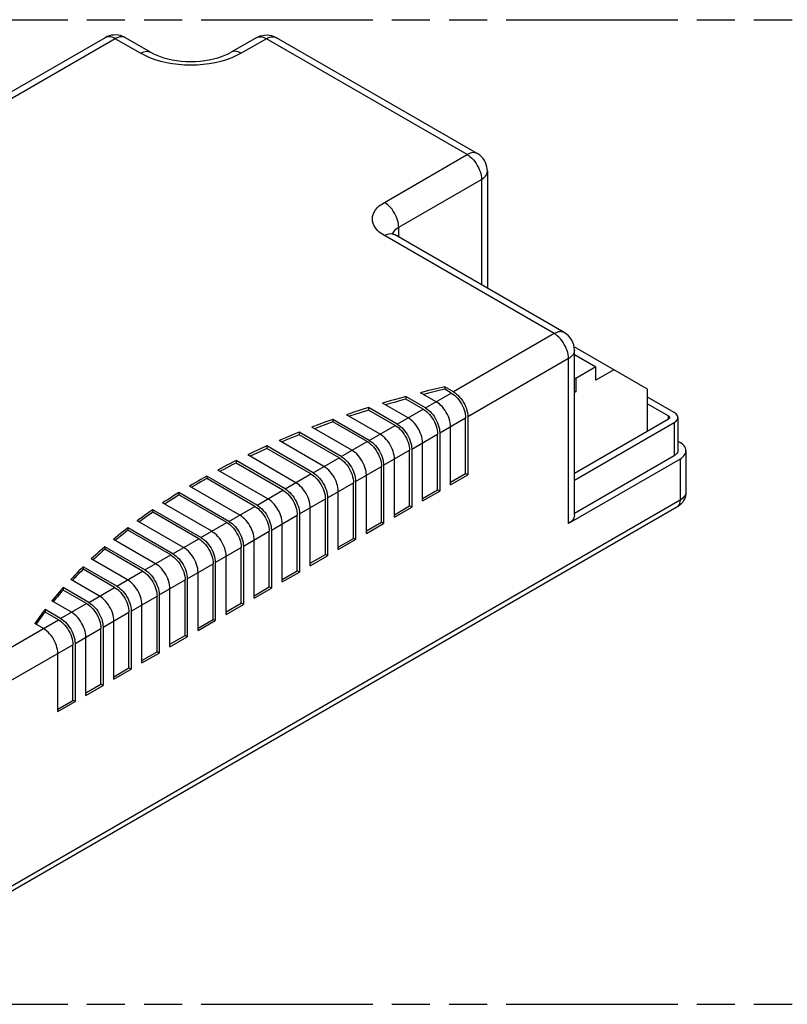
# Model space of a CAD drawing. Header units: millimetres. Extents: x 0 to 210, y 0 to 297.
# Tile 7 of 9: x 87 to 126, y 208 to 258. Entities that reach past the tile are written whole.
import ezdxf

# ---------------------------------------------------------------- set-up
doc = ezdxf.new("R2010")
doc.units = ezdxf.units.MM
doc.header["$LTSCALE"] = 19.36
doc.linetypes.add('PHANTOM', pattern=[0.8, 0.45, -0.05, 0.1, -0.05, 0.1, -0.05])
doc.layers.get('0').update_dxf_attribs({"linetype": 'CONTINUOUS'})
doc.layers.add('DEFAULT_3', color=7, linetype='PHANTOM')
doc.layers.add('Z_AXIS', color=7, linetype='CONTINUOUS')

msp = doc.modelspace()

# ---------------------------------------------------------------- linework, layer by layer
at = {"color": 7, "linetype": 'Continuous'}
for p, q in [((91.712, 256.766), (84.7706, 252.7584)), ((94.024, 256.0277), (92.7453, 256.766)), ((99.3841, 256.766), (98.1054, 256.0278)), ((110.6104, 250.8812), (100.4175, 256.766)), ((111.1271, 249.9863), (111.1271, 244.0443)), ((115.0311, 241.7903), (106.4091, 246.7682)), ((119.2638, 238.9126), (115.5325, 241.0669)), ((115.5478, 232.5215), (115.5478, 240.8954)), ((115.5478, 240.6785), (116.6334, 240.0517)), ((116.6334, 240.0517), (115.6104, 239.4611)), ((116.6334, 239.3767), (116.6334, 240.0517)), ((117.5467, 239.904), (116.6334, 239.3767)), ((109.3997, 238.7862), (108.9588, 239.0407)), ((115.5478, 239.4973), (115.6104, 239.4611)), ((115.6104, 239.4611), (115.6104, 238.7861)), ((107.9749, 237.9636), (106.9775, 238.5395)), ((108.5229, 238.28), (107.7284, 238.7387)), ((109.2901, 238.7229), (108.9588, 238.9142)), ((115.5478, 238.8223), (115.6104, 238.7861)), ((115.6104, 238.7861), (115.5478, 238.7499)), ((119.2638, 236.7823), (119.2638, 238.9126)), ((120.6156, 237.7314), (119.2638, 238.5119)), ((107.0981, 237.4574), (105.8039, 238.2046)), ((107.8653, 237.9003), (106.9775, 238.4129)), ((119.2638, 238.1744), (120.3233, 237.5627)), ((105.6733, 236.6348), (103.9675, 237.6196)), ((106.5501, 237.141), (105.0874, 237.9854)), ((106.4405, 237.0777), (105.0874, 237.8589)), ((110.1304, 237.5206), (110.1304, 234.5676)), ((105.1253, 236.3184), (103.2838, 237.3815)), ((105.0157, 236.2551), (103.2838, 237.255)), ((109.2536, 234.0614), (109.2536, 237.0144)), ((110.0208, 234.6309), (110.0208, 237.4573)), ((120.3233, 237.394), (115.5478, 234.6368)), ((115.5478, 234.2993), (120.6156, 237.2252)), ((120.7972, 237.4783), (120.7972, 235.7909)), ((103.7005, 235.4957), (101.5628, 236.7299)), ((103.5909, 235.4325), (101.5628, 236.6033)), ((104.2485, 235.8121), (102.2151, 236.9861)), ((108.596, 233.8083), (108.596, 236.6347)), ((108.7056, 236.698), (108.7056, 233.745)), ((102.2757, 234.6731), (99.9217, 236.0321)), ((102.8237, 234.9895), (100.5436, 236.3059)), ((107.8288, 233.2388), (107.8288, 236.1918)), ((120.7972, 236.2766), (120.9078, 236.2127)), ((101.3988, 234.1669), (98.9507, 235.5803)), ((102.166, 234.6099), (99.9217, 235.9056)), ((107.1712, 232.9857), (107.1712, 235.8121)), ((107.2808, 235.8754), (107.2808, 232.9224)), ((120.6156, 235.5378), (115.5478, 232.6119)), ((121.2105, 235.7909), (121.2105, 233.7027)), ((100.8508, 233.8505), (98.3586, 235.2894)), ((100.7412, 233.7872), (98.3586, 235.1628)), ((105.856, 235.0528), (105.856, 232.0998)), ((106.404, 232.4162), (106.404, 235.3692)), ((120.9078, 235.369), (115.2451, 232.0997)), ((99.426, 233.0279), (96.8722, 234.5023)), ((99.974, 233.3443), (97.4349, 234.8102)), ((104.9792, 231.5936), (104.9792, 234.5466)), ((105.7464, 232.1631), (105.7464, 234.9895)), ((109.2536, 234.1879), (110.0208, 234.6309)), ((109.2536, 234.0614), (110.1304, 234.5676)), ((110.1304, 234.5676), (110.0208, 234.6309)), ((99.3164, 232.9646), (96.8722, 234.3757)), ((104.3215, 231.3404), (104.3215, 234.1669)), ((104.4311, 234.2302), (104.4311, 231.2772)), ((98.0012, 232.2053), (95.4621, 233.6712)), ((97.8916, 232.142), (95.4621, 233.5447)), ((98.5492, 232.5217), (95.9954, 233.9961)), ((103.5543, 230.7709), (103.5543, 233.724)), ((107.8288, 233.3653), (108.596, 233.8083)), ((107.8288, 233.2388), (108.7056, 233.745)), ((108.7056, 233.745), (108.596, 233.8083)), ((97.1244, 231.6991), (94.6322, 233.1379)), ((102.8967, 230.5178), (102.8967, 233.3443)), ((103.0063, 233.4076), (103.0063, 230.4546)), ((120.7473, 232.926), (80.5968, 209.7453)), ((96.5764, 231.3827), (94.1282, 232.7961)), ((96.4668, 231.3194), (94.1282, 232.6695)), ((101.4719, 229.6952), (101.4719, 232.5217)), ((101.5815, 232.585), (101.5815, 229.6319)), ((102.1295, 229.9483), (102.1295, 232.9013)), ((106.404, 232.5427), (107.1712, 232.9857)), ((106.404, 232.4162), (107.2808, 232.9224)), ((107.2808, 232.9224), (107.1712, 232.9857)), ((95.6996, 230.8765), (93.3457, 232.2355)), ((100.7047, 229.1257), (100.7047, 232.0787)), ((104.9792, 231.7201), (105.7464, 232.1631)), ((104.9792, 231.5936), (105.856, 232.0998)), ((105.856, 232.0998), (105.7464, 232.1631)), ((95.1516, 230.5601), (92.8715, 231.8764)), ((95.042, 230.4968), (92.8715, 231.7499)), ((100.0471, 228.8726), (100.0471, 231.6991)), ((100.1567, 231.7623), (100.1567, 228.8093)), ((94.2748, 230.0539), (92.1371, 231.288)), ((99.2799, 228.3031), (99.2799, 231.2561)), ((103.5543, 230.8975), (104.3215, 231.3404)), ((103.5543, 230.7709), (104.4311, 231.2772)), ((104.4311, 231.2772), (104.3215, 231.3404)), ((93.7268, 229.7375), (91.6934, 230.9114)), ((93.6172, 229.6742), (91.6934, 230.7848)), ((98.6223, 228.05), (98.6223, 230.8765)), ((98.7319, 230.9397), (98.7319, 227.9867)), ((102.1295, 230.0749), (102.8967, 230.5178)), ((103.0063, 230.4546), (102.8967, 230.5178)), ((92.85, 229.2312), (91.0084, 230.2944)), ((97.1975, 227.2274), (97.1975, 230.0538)), ((97.3071, 230.1171), (97.3071, 227.1641)), ((97.8551, 227.4805), (97.8551, 230.4335)), ((102.1295, 229.9483), (103.0063, 230.4546)), ((92.302, 228.9149), (90.5962, 229.8997)), ((92.1924, 228.8516), (90.5962, 229.7731)), ((96.4303, 226.6579), (96.4303, 229.6109)), ((100.7047, 229.2523), (101.4719, 229.6952)), ((100.7047, 229.1257), (101.5815, 229.6319)), ((101.5815, 229.6319), (101.4719, 229.6952)), ((91.4251, 228.4086), (89.9625, 229.2531)), ((95.7727, 226.4048), (95.7727, 229.2312)), ((95.8823, 229.2945), (95.8823, 226.3415)), ((90.8771, 228.0922), (89.5829, 228.8394)), ((90.7675, 228.029), (89.5829, 228.7129)), ((95.0055, 225.8353), (95.0055, 228.7883)), ((99.2799, 228.4297), (100.0471, 228.8726)), ((99.2799, 228.3031), (100.1567, 228.8093)), ((100.1567, 228.8093), (100.0471, 228.8726)), ((90.0003, 227.586), (89.0029, 228.1619)), ((94.3478, 225.5822), (94.3478, 228.4086)), ((94.4574, 228.4719), (94.4574, 225.5189)), ((97.8551, 227.607), (98.6223, 228.05)), ((98.7319, 227.9867), (98.6223, 228.05)), ((89.4523, 227.2696), (88.6578, 227.7283)), ((89.3427, 227.2063), (88.6578, 227.6018)), ((92.923, 224.7595), (92.923, 227.586)), ((93.0326, 227.6493), (93.0326, 224.6963)), ((93.5806, 225.0127), (93.5806, 227.9657)), ((97.8551, 227.4805), (98.7319, 227.9867)), ((88.5755, 226.7634), (88.1346, 227.0179)), ((92.1558, 224.19), (92.1558, 227.1431)), ((96.4303, 226.7844), (97.1975, 227.2274)), ((96.4303, 226.6579), (97.3071, 227.1641)), ((97.3071, 227.1641), (97.1975, 227.2274)), ((91.4982, 223.9369), (91.4982, 226.7634)), ((91.6078, 226.8267), (91.6078, 223.8737)), ((90.183, 226.0041), (90.183, 223.051)), ((90.731, 223.3674), (90.731, 226.3205)), ((95.0055, 225.9618), (95.7727, 226.4048)), ((95.0055, 225.8353), (95.8823, 226.3415)), ((95.8823, 226.3415), (95.7727, 226.4048)), ((90.0734, 223.1143), (90.0734, 225.9408)), ((93.5806, 225.1392), (94.3478, 225.5822)), ((93.5806, 225.0127), (94.4574, 225.5189)), ((94.4574, 225.5189), (94.3478, 225.5822)), ((89.3062, 222.5448), (89.3062, 225.4978)), ((92.1558, 224.3166), (92.923, 224.7595)), ((92.1558, 224.19), (93.0326, 224.6963)), ((93.0326, 224.6963), (92.923, 224.7595)), ((90.731, 223.494), (91.4982, 223.9369)), ((90.731, 223.3674), (91.6078, 223.8737)), ((91.6078, 223.8737), (91.4982, 223.9369)), ((89.3062, 222.6714), (90.0734, 223.1143)), ((89.3062, 222.5448), (90.183, 223.051)), ((90.183, 223.051), (90.0734, 223.1143))]:
    msp.add_line(p, q, dxfattribs=at)
at = {"color": 9, "linetype": 'Continuous'}
for p, q in [((92.2287, 256.7148), (85.2873, 252.7072)), ((93.5074, 255.9766), (92.2287, 256.7148)), ((99.9008, 256.7148), (98.6221, 255.9766)), ((110.0938, 250.83), (99.9008, 256.7148)), ((105.8924, 248.4044), (110.0938, 250.83)), ((106.6231, 247.1388), (110.8245, 249.5645)), ((110.8245, 249.5645), (110.8245, 244.219)), ((106.6231, 246.6446), (106.6231, 247.1388)), ((114.5144, 241.7392), (105.8924, 246.717)), ((106.3364, 246.816), (106.3463, 246.8497)), ((106.3463, 246.8497), (106.3784, 246.914)), ((114.5144, 241.7392), (109.3997, 238.7862)), ((115.2451, 240.4736), (110.1304, 237.5206)), ((115.2451, 232.0997), (115.2451, 240.4736)), ((107.9749, 237.9636), (109.2901, 238.7229)), ((106.5501, 237.141), (107.8653, 237.9003)), ((120.3233, 237.394), (120.3233, 237.5627)), ((105.1253, 236.3184), (106.4405, 237.0777)), ((108.7056, 236.698), (110.0208, 237.4573)), ((120.6156, 237.2252), (120.6156, 235.5378)), ((107.2808, 235.8754), (108.596, 236.6347)), ((103.7005, 235.4957), (105.0157, 236.2551)), ((105.856, 235.0528), (107.1712, 235.8121)), ((102.2757, 234.6731), (103.5909, 235.4325)), ((120.9078, 235.369), (120.9078, 233.2808)), ((100.8508, 233.8505), (102.166, 234.6099)), ((104.4311, 234.2302), (105.7464, 234.9895)), ((103.0063, 233.4076), (104.3215, 234.1669)), ((99.426, 233.0279), (100.7412, 233.7872)), ((120.9078, 233.2808), (80.7573, 210.1)), ((101.5815, 232.585), (102.8967, 233.3443)), ((98.0012, 232.2053), (99.3164, 232.9646)), ((100.1567, 231.7623), (101.4719, 232.5217)), ((96.5764, 231.3827), (97.8916, 232.142)), ((98.7319, 230.9397), (100.0471, 231.6991)), ((95.1516, 230.5601), (96.4668, 231.3194)), ((97.3071, 230.1171), (98.6223, 230.8765)), ((93.7268, 229.7375), (95.042, 230.4968)), ((95.8823, 229.2945), (97.1975, 230.0538)), ((92.302, 228.9149), (93.6172, 229.6742)), ((94.4574, 228.4719), (95.7727, 229.2312)), ((90.8771, 228.0922), (92.1924, 228.8516)), ((89.4523, 227.2696), (90.7675, 228.029)), ((93.0326, 227.6493), (94.3478, 228.4086)), ((91.6078, 226.8267), (92.923, 227.586)), ((81.6341, 222.7558), (89.3427, 227.2063)), ((90.183, 226.0041), (91.4982, 226.7634)), ((82.3648, 221.4902), (90.0734, 225.9408))]:
    msp.add_line(p, q, dxfattribs=at)
at = {"color": 7, "linetype": 'Continuous'}
for points in [[(92.7453, 256.766), (92.7077, 256.7867), (92.6028, 256.8343), (92.4941, 256.8697), (92.3823, 256.8929), (92.2685, 256.9037), (92.1537, 256.9017), (92.0393, 256.8869), (91.9266, 256.8593), (91.8169, 256.8188), (91.712, 256.766)], [(99.3841, 256.766), (99.4848, 256.817), (99.5916, 256.8571), (99.7032, 256.8854), (99.818, 256.9011), (99.9344, 256.9039), (100.0509, 256.8935), (100.1659, 256.8698), (100.2776, 256.8333), (100.3849, 256.784), (100.4175, 256.766)], [(94.024, 256.0277), (94.1682, 255.9507), (94.3291, 255.877), (94.5059, 255.808), (94.6974, 255.7452), (94.9025, 255.6897), (95.1191, 255.6426), (95.3454, 255.6049), (95.5791, 255.5773), (95.8178, 255.5605), (96.0592, 255.5546), (96.3008, 255.5599), (96.5402, 255.5764), (96.7748, 255.6036), (97.0023, 255.6411), (97.2205, 255.6881), (97.4272, 255.7438), (97.6205, 255.807), (97.7989, 255.8763), (97.9607, 255.9504), (98.1054, 256.0278)], [(111.1271, 249.9863), (111.121, 250.099), (111.1023, 250.2116), (111.071, 250.3223), (111.0272, 250.4296), (110.9714, 250.5318), (110.9041, 250.6275), (110.8262, 250.7153), (110.7387, 250.7937), (110.6424, 250.862), (110.6104, 250.8812)], [(106.2925, 246.848), (106.2869, 246.8582), (106.284, 246.8627), (106.2892, 246.8567), (106.3036, 246.8425), (106.3281, 246.822), (106.3631, 246.7967), (106.4091, 246.7682)], [(109.2901, 238.7229), (109.3724, 238.67), (109.4527, 238.6079), (109.5314, 238.5362), (109.6072, 238.4563), (109.6788, 238.3691), (109.7457, 238.2758), (109.8068, 238.1775), (109.8614, 238.0754), (109.9088, 237.9709), (109.9484, 237.8652), (109.9798, 237.7597), (110.0025, 237.6557), (110.0161, 237.5551), (110.0208, 237.4573)], [(109.3997, 238.7862), (109.4821, 238.7332), (109.5624, 238.6711), (109.6412, 238.5993), (109.7169, 238.5194), (109.7886, 238.4322), (109.8555, 238.3388), (109.9166, 238.2404), (109.9712, 238.1383), (110.0185, 238.0338), (110.0582, 237.9281), (110.0894, 237.8227), (110.1121, 237.7188), (110.1257, 237.6183), (110.1304, 237.5206)], [(109.2536, 237.0144), (109.2489, 237.1122), (109.2352, 237.2129), (109.2125, 237.317), (109.1811, 237.4225), (109.1414, 237.5282), (109.094, 237.6328), (109.0394, 237.7349), (108.9782, 237.8332), (108.9114, 237.9265), (108.8397, 238.0137), (108.764, 238.0935), (108.6854, 238.1651), (108.6051, 238.2271), (108.5229, 238.28)], [(107.8653, 237.9003), (107.9476, 237.8474), (108.0279, 237.7853), (108.1066, 237.7136), (108.1823, 237.6337), (108.254, 237.5465), (108.3209, 237.4532), (108.3819, 237.3549), (108.4366, 237.2528), (108.484, 237.1483), (108.5236, 237.0426), (108.5549, 236.9371), (108.5777, 236.8331), (108.5913, 236.7325), (108.596, 236.6347)], [(107.9749, 237.9636), (108.0573, 237.9106), (108.1376, 237.8485), (108.2164, 237.7767), (108.2921, 237.6968), (108.3638, 237.6095), (108.4307, 237.5162), (108.4917, 237.4178), (108.5464, 237.3157), (108.5937, 237.2112), (108.6333, 237.1055), (108.6646, 237.0001), (108.6873, 236.8961), (108.7009, 236.7957), (108.7056, 236.698)], [(120.3233, 237.5627), (120.3446, 237.5483), (120.3613, 237.5325), (120.3737, 237.5152), (120.3813, 237.497), (120.3838, 237.4783)], [(120.7972, 237.4783), (120.7918, 237.525), (120.776, 237.571), (120.7499, 237.6153), (120.7141, 237.6573), (120.6694, 237.6959), (120.6156, 237.7314)], [(106.4405, 237.0777), (106.5228, 237.0247), (106.6031, 236.9627), (106.6818, 236.891), (106.7575, 236.8111), (106.8292, 236.7239), (106.8961, 236.6306), (106.9571, 236.5323), (107.0118, 236.4302), (107.0591, 236.3257), (107.0988, 236.22), (107.1301, 236.1145), (107.1529, 236.0104), (107.1665, 235.9099), (107.1712, 235.8121)], [(106.5501, 237.141), (106.6325, 237.088), (106.7128, 237.0259), (106.7916, 236.9541), (106.8673, 236.8742), (106.939, 236.7869), (107.0059, 236.6936), (107.0669, 236.5952), (107.1216, 236.4931), (107.1689, 236.3886), (107.2085, 236.2829), (107.2398, 236.1775), (107.2625, 236.0735), (107.2761, 235.9731), (107.2808, 235.8754)], [(107.8288, 236.1918), (107.8241, 236.2896), (107.8104, 236.3903), (107.7877, 236.4943), (107.7563, 236.5999), (107.7166, 236.7056), (107.6692, 236.8102), (107.6145, 236.9123), (107.5534, 237.0106), (107.4866, 237.1039), (107.4149, 237.1911), (107.3392, 237.2709), (107.2605, 237.3425), (107.1803, 237.4045), (107.0981, 237.4574)], [(120.3838, 237.4783), (120.3813, 237.4597), (120.3737, 237.4415), (120.3613, 237.4242), (120.3446, 237.4084), (120.3233, 237.394)], [(120.6156, 237.2252), (120.6694, 237.2608), (120.7141, 237.2994), (120.7499, 237.3414), (120.776, 237.3857), (120.7918, 237.4316), (120.7972, 237.4783)], [(106.404, 235.3692), (106.3993, 235.467), (106.3856, 235.5676), (106.3629, 235.6717), (106.3315, 235.7773), (106.2918, 235.883), (106.2444, 235.9876), (106.1897, 236.0897), (106.1286, 236.188), (106.0618, 236.2813), (105.9901, 236.3684), (105.9144, 236.4482), (105.8357, 236.5199), (105.7555, 236.5819), (105.6733, 236.6348)], [(105.0157, 236.2551), (105.098, 236.2021), (105.1783, 236.1401), (105.257, 236.0684), (105.3327, 235.9885), (105.4044, 235.9013), (105.4712, 235.808), (105.5323, 235.7097), (105.5869, 235.6076), (105.6343, 235.5031), (105.674, 235.3974), (105.7053, 235.2919), (105.728, 235.1878), (105.7417, 235.0873), (105.7464, 234.9895)], [(105.1253, 236.3184), (105.2077, 236.2654), (105.288, 236.2032), (105.3667, 236.1315), (105.4425, 236.0516), (105.5142, 235.9643), (105.5811, 235.871), (105.6421, 235.7726), (105.6967, 235.6705), (105.7441, 235.5659), (105.7837, 235.4603), (105.815, 235.3549), (105.8377, 235.2509), (105.8513, 235.1505), (105.856, 235.0528)], [(121.2104, 235.7909), (121.204, 235.8577), (121.1845, 235.9236), (121.1525, 235.9879), (121.1081, 236.0497), (121.0521, 236.1083), (120.9855, 236.1625), (120.9078, 236.2127)], [(104.9792, 234.5466), (104.9744, 234.6444), (104.9608, 234.745), (104.9381, 234.8491), (104.9067, 234.9547), (104.867, 235.0604), (104.8196, 235.165), (104.7649, 235.2671), (104.7038, 235.3654), (104.6369, 235.4587), (104.5653, 235.5458), (104.4896, 235.6256), (104.4109, 235.6972), (104.3307, 235.7593), (104.2485, 235.8121)], [(120.7972, 235.7909), (120.7918, 235.7442), (120.776, 235.6982), (120.7499, 235.6539), (120.7141, 235.6119), (120.6694, 235.5733), (120.6156, 235.5378)], [(120.9078, 235.369), (120.9855, 235.4193), (121.0521, 235.4735), (121.1081, 235.5321), (121.1525, 235.5938), (121.1845, 235.6581), (121.204, 235.7241), (121.2104, 235.7909)], [(103.5909, 235.4325), (103.6732, 235.3795), (103.7535, 235.3174), (103.8322, 235.2458), (103.9079, 235.1659), (103.9796, 235.0787), (104.0464, 234.9854), (104.1075, 234.887), (104.1621, 234.785), (104.2095, 234.6804), (104.2492, 234.5748), (104.2805, 234.4692), (104.3032, 234.3652), (104.3168, 234.2647), (104.3215, 234.1669)], [(103.7005, 235.4957), (103.7828, 235.4428), (103.8632, 235.3806), (103.9419, 235.3089), (104.0177, 235.229), (104.0894, 235.1417), (104.1562, 235.0484), (104.2173, 234.95), (104.2719, 234.8479), (104.3193, 234.7433), (104.3589, 234.6377), (104.3902, 234.5322), (104.4129, 234.4283), (104.4265, 234.3278), (104.4311, 234.2302)], [(102.166, 234.6099), (102.2484, 234.5569), (102.3286, 234.4948), (102.4074, 234.4231), (102.4831, 234.3433), (102.5548, 234.2561), (102.6216, 234.1628), (102.6827, 234.0644), (102.7373, 233.9624), (102.7847, 233.8578), (102.8244, 233.7521), (102.8557, 233.6466), (102.8784, 233.5426), (102.892, 233.442), (102.8967, 233.3443)], [(102.2757, 234.6731), (102.358, 234.6201), (102.4384, 234.558), (102.5171, 234.4863), (102.5929, 234.4064), (102.6646, 234.3191), (102.7314, 234.2257), (102.7925, 234.1274), (102.8471, 234.0253), (102.8945, 233.9207), (102.9341, 233.8151), (102.9654, 233.7096), (102.988, 233.6057), (103.0016, 233.5052), (103.0063, 233.4076)], [(103.5543, 233.724), (103.5496, 233.8218), (103.536, 233.9224), (103.5132, 234.0265), (103.4819, 234.1321), (103.4422, 234.2378), (103.3948, 234.3424), (103.3401, 234.4444), (103.279, 234.5428), (103.2121, 234.6361), (103.1404, 234.7232), (103.0648, 234.803), (102.9861, 234.8746), (102.9059, 234.9366), (102.8237, 234.9895)], [(102.1295, 232.9013), (102.1248, 232.9992), (102.1112, 233.0998), (102.0884, 233.2039), (102.0571, 233.3095), (102.0174, 233.4152), (101.97, 233.5198), (101.9153, 233.6218), (101.8542, 233.7202), (101.7873, 233.8135), (101.7156, 233.9006), (101.6399, 233.9804), (101.5613, 234.052), (101.4811, 234.114), (101.3988, 234.1669)], [(100.7412, 233.7872), (100.8235, 233.7343), (100.9038, 233.6722), (100.9826, 233.6005), (101.0583, 233.5207), (101.13, 233.4335), (101.1968, 233.3402), (101.2579, 233.2418), (101.3125, 233.1398), (101.3599, 233.0352), (101.3996, 232.9295), (101.4309, 232.824), (101.4536, 232.72), (101.4672, 232.6194), (101.4719, 232.5217)], [(100.8508, 233.8505), (100.9332, 233.7975), (101.0135, 233.7354), (101.0923, 233.6637), (101.168, 233.5837), (101.2398, 233.4965), (101.3066, 233.4031), (101.3677, 233.3047), (101.4223, 233.2027), (101.4696, 233.0981), (101.5093, 232.9925), (101.5405, 232.887), (101.5632, 232.7831), (101.5768, 232.6826), (101.5815, 232.585)], [(121.2105, 233.7027), (121.2033, 233.5913), (121.1813, 233.4801), (121.1444, 233.3713), (121.0928, 233.2669), (121.0267, 233.1685), (120.9467, 233.0779), (120.8532, 232.9965), (120.7473, 232.926)], [(99.426, 233.0279), (99.5084, 232.9749), (99.5887, 232.9128), (99.6675, 232.8411), (99.7432, 232.7611), (99.8149, 232.6739), (99.8818, 232.5805), (99.9429, 232.4821), (99.9975, 232.38), (100.0448, 232.2755), (100.0845, 232.1698), (100.1157, 232.0644), (100.1384, 231.9605), (100.152, 231.86), (100.1567, 231.7623)], [(100.7047, 232.0787), (100.7, 232.1766), (100.6864, 232.2772), (100.6636, 232.3813), (100.6323, 232.4868), (100.5926, 232.5926), (100.5451, 232.6971), (100.4905, 232.7992), (100.4294, 232.8976), (100.3625, 232.9908), (100.2908, 233.078), (100.2151, 233.1578), (100.1365, 233.2294), (100.0563, 233.2914), (99.974, 233.3443)], [(99.2799, 231.2561), (99.2752, 231.354), (99.2615, 231.4546), (99.2388, 231.5587), (99.2074, 231.6642), (99.1677, 231.77), (99.1203, 231.8745), (99.0657, 231.9766), (99.0045, 232.075), (98.9377, 232.1682), (98.866, 232.2554), (98.7903, 232.3352), (98.7117, 232.4068), (98.6314, 232.4688), (98.5492, 232.5217)], [(99.3164, 232.9646), (99.3987, 232.9117), (99.479, 232.8496), (99.5577, 232.7779), (99.6335, 232.698), (99.7051, 232.6108), (99.772, 232.5175), (99.8331, 232.4192), (99.8877, 232.3171), (99.9351, 232.2126), (99.9747, 232.1069), (100.0061, 232.0014), (100.0288, 231.8974), (100.0424, 231.7968), (100.0471, 231.6991)], [(115.5478, 232.5214), (115.5468, 232.4955), (115.5382, 232.4405), (115.5208, 232.3861), (115.4948, 232.333), (115.4604, 232.2814), (115.4178, 232.2319), (115.3675, 232.1849), (115.31, 232.1409), (115.2451, 232.0997)], [(97.8916, 232.142), (97.9739, 232.0891), (98.0542, 232.027), (98.1329, 231.9553), (98.2086, 231.8754), (98.2803, 231.7882), (98.3472, 231.6949), (98.4082, 231.5966), (98.4629, 231.4945), (98.5103, 231.39), (98.5499, 231.2843), (98.5812, 231.1788), (98.604, 231.0748), (98.6176, 230.9742), (98.6223, 230.8765)], [(98.0012, 232.2053), (98.0836, 232.1523), (98.1639, 232.0902), (98.2427, 232.0184), (98.3184, 231.9385), (98.3901, 231.8513), (98.457, 231.7579), (98.518, 231.6595), (98.5727, 231.5574), (98.62, 231.4529), (98.6596, 231.3472), (98.6909, 231.2418), (98.7136, 231.1379), (98.7272, 231.0374), (98.7319, 230.9397)], [(97.8551, 230.4335), (97.8504, 230.5313), (97.8367, 230.632), (97.814, 230.7361), (97.7826, 230.8416), (97.7429, 230.9473), (97.6955, 231.0519), (97.6408, 231.154), (97.5797, 231.2523), (97.5129, 231.3456), (97.4412, 231.4328), (97.3655, 231.5126), (97.2868, 231.5842), (97.2066, 231.6462), (97.1244, 231.6991)], [(96.4668, 231.3194), (96.5491, 231.2665), (96.6294, 231.2044), (96.7081, 231.1327), (96.7838, 231.0528), (96.8555, 230.9656), (96.9224, 230.8723), (96.9834, 230.774), (97.0381, 230.6719), (97.0854, 230.5674), (97.1251, 230.4617), (97.1564, 230.3562), (97.1792, 230.2522), (97.1928, 230.1516), (97.1975, 230.0538)], [(96.5764, 231.3827), (96.6588, 231.3297), (96.7391, 231.2676), (96.8179, 231.1958), (96.8936, 231.1159), (96.9653, 231.0287), (97.0322, 230.9353), (97.0932, 230.8369), (97.1479, 230.7348), (97.1952, 230.6303), (97.2348, 230.5246), (97.2661, 230.4192), (97.2888, 230.3153), (97.3024, 230.2148), (97.3071, 230.1171)], [(95.1516, 230.5601), (95.234, 230.5071), (95.3143, 230.445), (95.393, 230.3732), (95.4688, 230.2933), (95.5405, 230.206), (95.6074, 230.1127), (95.6684, 230.0143), (95.723, 229.9122), (95.7704, 229.8077), (95.81, 229.702), (95.8413, 229.5966), (95.864, 229.4926), (95.8776, 229.3922), (95.8823, 229.2945)], [(96.4303, 229.6109), (96.4256, 229.7087), (96.4119, 229.8094), (96.3892, 229.9134), (96.3578, 230.019), (96.3181, 230.1247), (96.2707, 230.2293), (96.216, 230.3314), (96.1549, 230.4297), (96.0881, 230.523), (96.0164, 230.6102), (95.9407, 230.69), (95.862, 230.7616), (95.7818, 230.8236), (95.6996, 230.8765)], [(95.0055, 228.7883), (95.0007, 228.8861), (94.9871, 228.9868), (94.9644, 229.0908), (94.933, 229.1964), (94.8933, 229.3021), (94.8459, 229.4067), (94.7912, 229.5088), (94.7301, 229.6071), (94.6632, 229.7004), (94.5916, 229.7875), (94.5159, 229.8673), (94.4372, 229.939), (94.357, 230.001), (94.2748, 230.0539)], [(95.042, 230.4968), (95.1243, 230.4439), (95.2046, 230.3818), (95.2833, 230.3101), (95.359, 230.2302), (95.4307, 230.143), (95.4975, 230.0497), (95.5586, 229.9514), (95.6132, 229.8493), (95.6606, 229.7448), (95.7003, 229.6391), (95.7316, 229.5336), (95.7543, 229.4295), (95.768, 229.329), (95.7727, 229.2312)], [(93.6172, 229.6742), (93.6995, 229.6212), (93.7798, 229.5592), (93.8585, 229.4875), (93.9342, 229.4076), (94.0059, 229.3204), (94.0727, 229.2271), (94.1338, 229.1288), (94.1884, 229.0267), (94.2358, 228.9222), (94.2755, 228.8165), (94.3068, 228.711), (94.3295, 228.6069), (94.3431, 228.5064), (94.3478, 228.4086)], [(93.7268, 229.7375), (93.8091, 229.6845), (93.8895, 229.6223), (93.9682, 229.5506), (94.044, 229.4707), (94.1157, 229.3834), (94.1825, 229.2901), (94.2436, 229.1917), (94.2982, 229.0896), (94.3456, 228.9851), (94.3852, 228.8794), (94.4165, 228.774), (94.4392, 228.67), (94.4528, 228.5696), (94.4574, 228.4719)], [(93.5806, 227.9657), (93.5759, 228.0635), (93.5623, 228.1641), (93.5395, 228.2682), (93.5082, 228.3738), (93.4685, 228.4795), (93.4211, 228.5841), (93.3664, 228.6862), (93.3053, 228.7845), (93.2384, 228.8778), (93.1667, 228.9649), (93.0911, 229.0447), (93.0124, 229.1163), (92.9322, 229.1784), (92.85, 229.2312)], [(92.1924, 228.8516), (92.2747, 228.7986), (92.3549, 228.7366), (92.4337, 228.6649), (92.5094, 228.585), (92.5811, 228.4978), (92.6479, 228.4045), (92.709, 228.3061), (92.7636, 228.2041), (92.811, 228.0995), (92.8507, 227.9939), (92.882, 227.8883), (92.9047, 227.7843), (92.9183, 227.6838), (92.923, 227.586)], [(92.302, 228.9149), (92.3843, 228.8619), (92.4647, 228.7997), (92.5434, 228.728), (92.6192, 228.6481), (92.6909, 228.5608), (92.7577, 228.4675), (92.8188, 228.3691), (92.8734, 228.267), (92.9208, 228.1624), (92.9604, 228.0568), (92.9917, 227.9513), (93.0143, 227.8474), (93.0279, 227.7469), (93.0326, 227.6493)], [(90.7675, 228.029), (90.8498, 227.976), (90.9301, 227.9139), (91.0089, 227.8422), (91.0846, 227.7624), (91.1563, 227.6752), (91.2231, 227.5819), (91.2842, 227.4835), (91.3388, 227.3815), (91.3862, 227.2769), (91.4259, 227.1712), (91.4572, 227.0657), (91.4799, 226.9617), (91.4935, 226.8612), (91.4982, 226.7634)], [(90.8771, 228.0922), (90.9595, 228.0393), (91.0398, 227.9771), (91.1186, 227.9054), (91.1943, 227.8255), (91.2661, 227.7382), (91.3329, 227.6449), (91.394, 227.5465), (91.4486, 227.4444), (91.4959, 227.3398), (91.5356, 227.2342), (91.5668, 227.1287), (91.5895, 227.0248), (91.6031, 226.9243), (91.6078, 226.8267)], [(92.1558, 227.1431), (92.1511, 227.2409), (92.1375, 227.3415), (92.1147, 227.4456), (92.0834, 227.5512), (92.0437, 227.6569), (91.9963, 227.7615), (91.9416, 227.8635), (91.8805, 227.9619), (91.8136, 228.0552), (91.7419, 228.1423), (91.6662, 228.2221), (91.5876, 228.2937), (91.5074, 228.3557), (91.4251, 228.4086)], [(90.731, 226.3205), (90.7263, 226.4183), (90.7127, 226.5189), (90.6899, 226.623), (90.6586, 226.7286), (90.6189, 226.8343), (90.5714, 226.9389), (90.5168, 227.0409), (90.4557, 227.1393), (90.3888, 227.2326), (90.3171, 227.3197), (90.2414, 227.3995), (90.1628, 227.4711), (90.0826, 227.5331), (90.0003, 227.586)], [(89.3427, 227.2063), (89.425, 227.1534), (89.5053, 227.0913), (89.584, 227.0196), (89.6598, 226.9398), (89.7314, 226.8526), (89.7983, 226.7593), (89.8594, 226.6609), (89.914, 226.5589), (89.9614, 226.4543), (90.001, 226.3486), (90.0324, 226.2431), (90.0551, 226.1391), (90.0687, 226.0385), (90.0734, 225.9408)], [(89.4523, 227.2696), (89.5347, 227.2166), (89.615, 227.1545), (89.6938, 227.0828), (89.7695, 227.0028), (89.8412, 226.9156), (89.9081, 226.8222), (89.9692, 226.7239), (90.0238, 226.6218), (90.0711, 226.5172), (90.1108, 226.4116), (90.142, 226.3061), (90.1647, 226.2022), (90.1783, 226.1017), (90.183, 226.0041)], [(89.3062, 225.4978), (89.3015, 225.5957), (89.2879, 225.6963), (89.2651, 225.8004), (89.2338, 225.9059), (89.194, 226.0117), (89.1466, 226.1162), (89.092, 226.2183), (89.0309, 226.3167), (88.964, 226.4099), (88.8923, 226.4971), (88.8166, 226.5769), (88.738, 226.6485), (88.6577, 226.7105), (88.5755, 226.7634)]]:
    msp.add_lwpolyline(points, dxfattribs=at)
at = {"color": 9, "linetype": 'Continuous'}
for points in [[(92.2287, 256.7148), (92.1469, 256.7567), (92.0661, 256.7875), (91.9874, 256.8068), (91.9117, 256.8143), (91.8399, 256.8099), (91.7731, 256.7937), (91.712, 256.766)], [(92.7453, 256.766), (92.7129, 256.7825), (92.679, 256.7955), (92.6436, 256.8051), (92.6066, 256.8114), (92.5683, 256.8142), (92.5286, 256.8136), (92.4878, 256.8096), (92.4461, 256.8021), (92.4036, 256.7913), (92.3604, 256.777), (92.3168, 256.7595), (92.2728, 256.7388), (92.2287, 256.7148)], [(99.3841, 256.766), (99.4452, 256.7938), (99.512, 256.8099), (99.5838, 256.8143), (99.6595, 256.8068), (99.7382, 256.7875), (99.819, 256.7567), (99.9008, 256.7148)], [(99.9008, 256.7148), (99.9818, 256.7564), (100.0621, 256.7872), (100.1408, 256.8066), (100.2166, 256.8143), (100.2885, 256.8101), (100.3555, 256.7941), (100.4174, 256.766)], [(93.5074, 255.9766), (93.5892, 256.0185), (93.67, 256.0493), (93.7487, 256.0686), (93.8244, 256.076), (93.8961, 256.0717), (93.9629, 256.0555), (94.024, 256.0277)], [(98.6221, 255.9766), (98.5403, 256.0185), (98.4595, 256.0493), (98.3808, 256.0686), (98.3051, 256.0761), (98.2334, 256.0717), (98.1665, 256.0555), (98.1054, 256.0278)], [(98.6221, 255.9766), (98.3901, 255.8538), (98.1416, 255.7436), (97.8752, 255.6456), (97.5948, 255.5611), (97.3031, 255.4913), (97.002, 255.4363), (96.6936, 255.3969), (96.3804, 255.373), (96.0648, 255.365), (95.7492, 255.373), (95.4359, 255.3968), (95.1275, 255.4363), (94.8264, 255.4912), (94.5347, 255.5611), (94.2543, 255.6455), (93.988, 255.7436), (93.7394, 255.8538), (93.5074, 255.9766)], [(110.6104, 250.8812), (110.55, 250.9087), (110.4831, 250.9251), (110.4113, 250.9295), (110.3355, 250.9221), (110.2566, 250.9028), (110.1757, 250.872), (110.0938, 250.83)], [(110.0938, 250.83), (110.1757, 250.7774), (110.2566, 250.7148), (110.3355, 250.643), (110.4113, 250.5629), (110.4831, 250.4755), (110.55, 250.3819), (110.6111, 250.2834), (110.6657, 250.1812), (110.7131, 250.0764), (110.7527, 249.9706), (110.7839, 249.865), (110.8064, 249.7612), (110.82, 249.6606), (110.8245, 249.5645)], [(110.8245, 249.5645), (110.9017, 249.6143), (110.9687, 249.6689), (111.0248, 249.7275), (111.0691, 249.7893), (111.1012, 249.8536), (111.1206, 249.9195), (111.1271, 249.9863)], [(105.8924, 246.717), (105.7563, 246.8036), (105.6364, 246.897), (105.5319, 246.9975), (105.4448, 247.1036), (105.3764, 247.2139), (105.3269, 247.3276), (105.2972, 247.4436), (105.2871, 247.5607), (105.2972, 247.6778), (105.3269, 247.7938), (105.3764, 247.9074), (105.4448, 248.0178), (105.5319, 248.1238), (105.6363, 248.2244), (105.7563, 248.3177), (105.8924, 248.4044)], [(106.6231, 247.1388), (106.6185, 247.2359), (106.6048, 247.3371), (106.5821, 247.4411), (106.5507, 247.5467), (106.5111, 247.6524), (106.4637, 247.7569), (106.4091, 247.859), (106.348, 247.9573), (106.2811, 248.0506), (106.2094, 248.1378), (106.1337, 248.2177), (106.055, 248.2894), (105.9742, 248.3518), (105.8924, 248.4044)], [(106.3784, 246.914), (106.4228, 246.9758), (106.4788, 247.0344), (106.5459, 247.0889), (106.6231, 247.1388)], [(105.8924, 246.717), (105.9742, 246.7589), (106.055, 246.7897), (106.1337, 246.809), (106.2094, 246.8165), (106.2812, 246.8121), (106.348, 246.7959), (106.4091, 246.7682)], [(115.0311, 241.7904), (114.9986, 241.8069), (114.9648, 241.8199), (114.9294, 241.8295), (114.8924, 241.8357), (114.854, 241.8386), (114.8144, 241.838), (114.7736, 241.8339), (114.7319, 241.8265), (114.6893, 241.8156), (114.6462, 241.8014), (114.6026, 241.7839), (114.5586, 241.7631), (114.5144, 241.7392)], [(115.2451, 240.4736), (115.2405, 240.5707), (115.2268, 240.6719), (115.2041, 240.7759), (115.1728, 240.8814), (115.1331, 240.9871), (115.0857, 241.0917), (115.0311, 241.1938), (114.97, 241.2921), (114.9032, 241.3854), (114.8315, 241.4726), (114.7558, 241.5525), (114.677, 241.6241), (114.5963, 241.6866), (114.5144, 241.7392)], [(115.5478, 240.8954), (115.5458, 240.859), (115.5402, 240.8233), (115.5308, 240.7878), (115.5177, 240.7526), (115.501, 240.718), (115.4807, 240.6839), (115.4568, 240.6506), (115.4294, 240.6182), (115.3988, 240.5868), (115.3649, 240.5566), (115.3279, 240.5276), (115.2879, 240.4999), (115.2451, 240.4736)], [(121.2105, 233.7027), (121.204, 233.6359), (121.1846, 233.5699), (121.1525, 233.5056), (121.1082, 233.4438), (121.0521, 233.3853), (120.9851, 233.3307), (120.9078, 233.2808)], [(120.9078, 233.2808), (120.9032, 233.2009), (120.8892, 233.1278), (120.8661, 233.0628), (120.8344, 233.0068), (120.7946, 232.961), (120.7473, 232.926)]]:
    msp.add_lwpolyline(points, dxfattribs=at)
at = {"color": 7, "linetype": 'Continuous'}
msp.add_arc((114.5144, 240.8954), 1.0333, 0.08014, 59.92013, dxfattribs=at)
at = {"layer": 'DEFAULT_3', "color": 7, "linetype": 'PHANTOM'}
for p, q in [((50.1286, 257.68), (150.1286, 257.68)), ((50.1286, 207.68), (150.1286, 207.68))]:
    msp.add_line(p, q, dxfattribs=at)
at = {"layer": 'Z_AXIS', "color": 7, "linetype": 'Continuous'}
for p, q in [((108.9588, 239.0407), (108.5466, 238.9428)), ((108.9588, 239.0407), (108.9588, 238.9142)), ((106.9775, 238.5395), (106.9775, 238.4129)), ((108.1365, 238.8422), (107.7284, 238.7387)), ((108.1365, 238.7156), (107.8803, 238.651)), ((108.5466, 238.9428), (108.1365, 238.8422)), ((108.5466, 238.8163), (108.1365, 238.7156)), ((108.9588, 238.9142), (108.5466, 238.8163)), ((104.3384, 237.744), (103.9675, 237.6196)), ((104.3384, 237.6174), (104.1058, 237.5397)), ((104.7117, 237.8659), (104.3384, 237.744)), ((104.7117, 237.7394), (104.3384, 237.6174)), ((105.0874, 237.9854), (104.7117, 237.8659)), ((105.0874, 237.8589), (104.7117, 237.7394)), ((105.0874, 237.9854), (105.0874, 237.8589)), ((102.5688, 237.1202), (102.2151, 236.9861)), ((102.925, 237.252), (102.5688, 237.1202)), ((102.925, 237.1255), (102.5688, 236.9936)), ((103.2838, 237.3815), (102.925, 237.252)), ((103.2838, 237.255), (102.925, 237.1255)), ((103.2838, 237.3815), (103.2838, 237.255)), ((101.2204, 236.5907), (100.8806, 236.4494)), ((101.5628, 236.7299), (101.2204, 236.5907)), ((101.5628, 236.6033), (101.2204, 236.4642)), ((101.5628, 236.7299), (101.5628, 236.6033)), ((102.5688, 236.9936), (102.3471, 236.9099)), ((99.9217, 236.0321), (99.5952, 235.8836)), ((99.9217, 236.0321), (99.9217, 235.9056)), ((100.8806, 236.4494), (100.5436, 236.3059)), ((100.8806, 236.3228), (100.6694, 236.2332)), ((101.2204, 236.4642), (100.8806, 236.3228)), ((99.2715, 235.733), (98.9507, 235.5803)), ((99.2715, 235.6064), (99.0705, 235.5111)), ((99.5952, 235.8836), (99.2715, 235.733)), ((99.5952, 235.757), (99.2715, 235.6064)), ((99.9217, 235.9056), (99.5952, 235.757)), ((98.3586, 235.2894), (98.3586, 235.1628)), ((96.8722, 234.5023), (96.8722, 234.3757)), ((95.4621, 233.6712), (95.4621, 233.5447)), ((94.1282, 232.7961), (94.1282, 232.6695)), ((92.8715, 231.8764), (92.8715, 231.7499)), ((91.6934, 230.9114), (91.6934, 230.7848)), ((90.5962, 229.8997), (90.5962, 229.7731)), ((90.0654, 229.2352), (90.04, 229.2083)), ((89.5829, 228.8394), (89.5829, 228.7129)), ((89.0967, 228.1491), (89.0736, 228.121)), ((88.6578, 227.7283), (88.6578, 227.6018)), ((88.2188, 227.0105), (88.1981, 226.9813))]:
    msp.add_line(p, q, dxfattribs=at)
for points in [[(106.9775, 238.5395), (106.7805, 238.4853), (106.3882, 238.3749)], [(106.3882, 238.3749), (106.1928, 238.3188), (105.8039, 238.2046)], [(106.3882, 238.2484), (106.1928, 238.1922), (105.9488, 238.1209)], [(106.9775, 238.4129), (106.7805, 238.3587), (106.3882, 238.2484)], [(98.3586, 235.2894), (98.2028, 235.2107), (98.0477, 235.1316), (97.8933, 235.052), (97.7398, 234.9719), (97.5869, 234.8913), (97.4349, 234.8102)], [(98.3586, 235.1628), (98.2028, 235.0842), (98.0477, 235.0051), (97.8933, 234.9254), (97.7398, 234.8453), (97.5869, 234.7648), (97.5489, 234.7444)], [(96.8722, 234.5023), (96.7241, 234.4191), (96.5768, 234.3354), (96.4302, 234.2513), (96.2845, 234.1667), (96.1396, 234.0816), (95.9954, 233.9961)], [(96.8722, 234.3757), (96.7241, 234.2925), (96.5768, 234.2089), (96.4302, 234.1247), (96.2845, 234.0401), (96.1396, 233.955), (96.1035, 233.9337)], [(95.4621, 233.6712), (95.3217, 233.5835), (95.1821, 233.4952), (95.0433, 233.4066), (94.9054, 233.3174), (94.7684, 233.2279), (94.6322, 233.1379)], [(95.4621, 233.5447), (95.3217, 233.4569), (95.1821, 233.3687), (95.0433, 233.28), (94.9054, 233.1909), (94.7684, 233.1013), (94.7344, 233.0789)], [(94.1282, 232.7961), (93.9956, 232.7037), (93.8638, 232.6109), (93.7329, 232.5177), (93.603, 232.424), (93.4739, 232.3299), (93.3457, 232.2355)], [(94.1282, 232.6695), (93.9956, 232.5771), (93.8638, 232.4843), (93.7329, 232.3911), (93.603, 232.2974), (93.4739, 232.2034), (93.442, 232.1799)], [(92.8715, 231.8764), (92.7468, 231.7794), (92.623, 231.6819), (92.5001, 231.584), (92.3781, 231.4857), (92.2571, 231.3871), (92.1371, 231.288)], [(92.8715, 231.7499), (92.7468, 231.6528), (92.623, 231.5553), (92.5001, 231.4574), (92.3781, 231.3592), (92.2571, 231.2605), (92.2273, 231.2359)], [(91.6934, 230.9114), (91.5768, 230.8095), (91.4611, 230.7072), (91.3464, 230.6046), (91.2328, 230.5016), (91.1201, 230.3982), (91.0084, 230.2944)], [(91.6934, 230.7848), (91.5768, 230.6829), (91.4611, 230.5807), (91.3464, 230.478), (91.2328, 230.375), (91.1201, 230.2716), (91.0925, 230.2459)], [(90.5962, 229.8997), (90.4879, 229.7928), (90.3807, 229.6855), (90.2745, 229.5779), (90.1694, 229.47), (90.0654, 229.3617), (89.9625, 229.2531)], [(90.5962, 229.7731), (90.4879, 229.6662), (90.3807, 229.559), (90.2745, 229.4514), (90.1694, 229.3434), (90.0654, 229.2352)], [(89.5829, 228.8394), (89.4834, 228.7273), (89.3851, 228.6149), (89.2878, 228.5021), (89.1917, 228.389), (89.0967, 228.2756), (89.0029, 228.1619)], [(89.5829, 228.7129), (89.4834, 228.6008), (89.3851, 228.4883), (89.2878, 228.3756), (89.1917, 228.2625), (89.0967, 228.1491)], [(88.6578, 227.7283), (88.5676, 227.6107), (88.4786, 227.4927), (88.3908, 227.3745), (88.3042, 227.2559), (88.2188, 227.1371), (88.1346, 227.0179)], [(88.6578, 227.6018), (88.5676, 227.4841), (88.4786, 227.3662), (88.3908, 227.2479), (88.3042, 227.1294), (88.2188, 227.0105)]]:
    msp.add_lwpolyline(points, dxfattribs=at)

doc.saveas('drawing.dxf')
